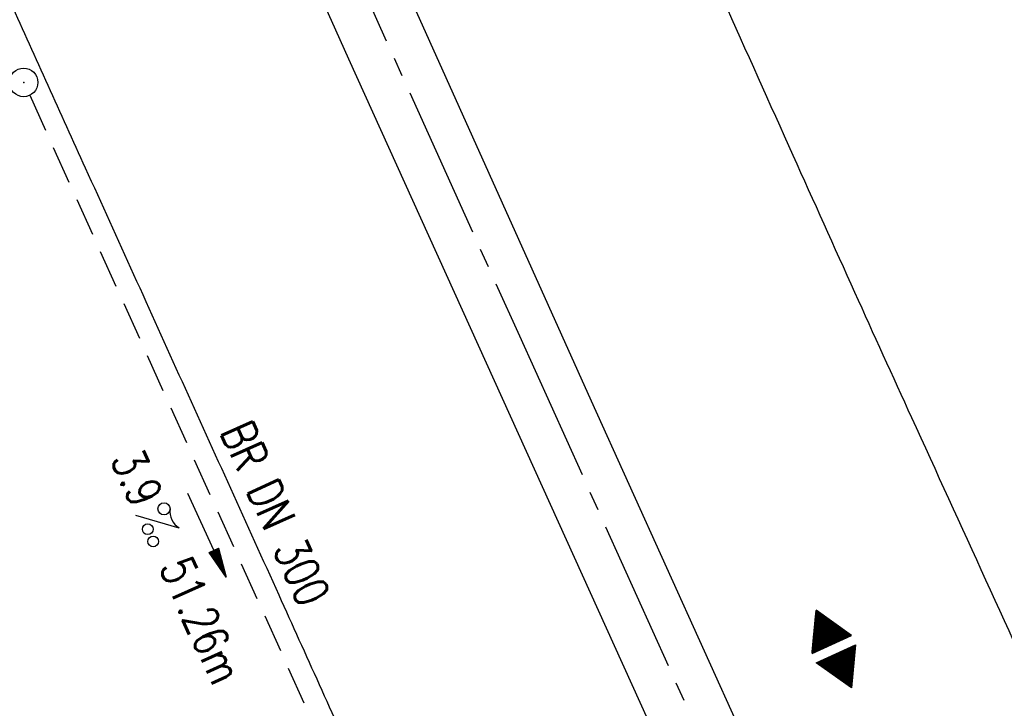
# Model space of a CAD drawing. Extents: x 450316 to 454644, y 428795 to 436505.
# Tile 238 of 256: x 450842 to 450894, y 435742 to 435778. Entities that reach past the tile are written whole.
import ezdxf
from ezdxf.enums import TextEntityAlignment as Align

# ---------------------------------------------------------------- set-up
doc = ezdxf.new("R2010")
doc.units = 0
doc.header["$LTSCALE"] = 2
doc.header["$MEASUREMENT"] = 0
for name, pattern in [('ACHSE', [5.5, 4, -0.5, 0.5, -0.5]), ('AUSGEZOGEN', [0]), ('GESTRICH-X2', [1.5, 1, -0.5])]:
    doc.linetypes.add(name, pattern=pattern)
doc.layers.get('0').update_dxf_attribs({"linetype": 'CONTINUOUS'})
for name, color, linetype in [('ACHSETOP', 1, 'ACHSE'), ('FBR', 8, 'CONTINUOUS'), ('GEF', 1, 'AUSGEZOGEN'), ('KANAL', 7, 'GESTRICH-X2'), ('PFEIL', 7, 'CONTINUOUS'), ('SCHSYMBOL', 7, 'CONTINUOUS'), ('TEXTO', 4, 'CONTINUOUS'), ('TEXTU', 4, 'CONTINUOUS')]:
    doc.layers.add(name, color=color, linetype=linetype)
doc.styles.add('ROMANS', font='romans.shx', dxfattribs={"width": 0.8})

# ---------------------------------------------------------------- blocks, each defined once
blk = doc.blocks.new('PROM')
blk.add_line((1.566, 1.817), (0.019, 0.015))
for centre, radius in [((0.317, 1.51), 0.317), ((0.943, 0.291), 0.283), ((1.645, 0.287), 0.283)]:
    blk.add_circle(centre, radius)
blk.add_arc((0.992, 2.682), 1.033, 239.1414, 303.3549)
blk = doc.blocks.new('PFEIL2')
at = {"color": 0}
for p, q in [((0.88, 0.002), (-2.401, -0.012)), ((0.881, -0.271), (0.879, 0.276)), ((0.879, 0.276), (2.429, 0.009)), ((0.911, 0.27), (0.879, 0.265)), ((0.965, 0.261), (0.879, 0.246)), ((1.019, 0.252), (0.879, 0.228)), ((1.073, 0.242), (0.879, 0.209)), ((1.127, 0.233), (0.879, 0.191)), ((1.181, 0.224), (0.879, 0.172)), ((1.235, 0.214), (0.879, 0.154)), ((1.289, 0.205), (0.879, 0.135)), ((1.343, 0.196), (0.879, 0.117)), ((1.397, 0.187), (0.879, 0.098)), ((1.451, 0.177), (0.879, 0.08)), ((1.505, 0.168), (0.879, 0.061)), ((1.559, 0.159), (0.88, 0.043)), ((1.613, 0.149), (0.88, 0.024)), ((1.668, 0.14), (0.88, 0.006)), ((1.722, 0.131), (0.88, -0.013)), ((1.776, 0.121), (0.88, -0.031)), ((1.83, 0.112), (0.88, -0.05)), ((1.884, 0.103), (0.88, -0.068)), ((1.938, 0.094), (0.88, -0.087)), ((1.992, 0.084), (0.88, -0.105)), ((2.046, 0.075), (0.88, -0.124)), ((2.1, 0.066), (0.88, -0.142)), ((2.154, 0.056), (0.88, -0.161)), ((2.208, 0.047), (0.88, -0.179)), ((2.262, 0.038), (0.881, -0.198)), ((2.316, 0.029), (0.881, -0.216)), ((2.37, 0.019), (0.881, -0.235)), ((2.424, 0.01), (0.881, -0.253)), ((2.429, 0.009), (0.881, -0.271))]:
    blk.add_line(p, q, dxfattribs=at)
blk = doc.blocks.new('GST')
at = {"color": 0}
blk.add_circle((0, 0), 0.75, dxfattribs=at)
blk.add_point((0, 0), dxfattribs=at)
blk = doc.blocks.new('17')
blk.add_lwpolyline([(-0.755, -1.218), (0.748, -1.218), (0.748, -1.801), (-0.755, -1.801)], close=True)
blk.add_blockref('GST', (0, 0))
blk = doc.blocks.new('*X34')
at = {"color": 0}
for p, q in [((377.535, 181.755), (378.074, 182.294)), ((377.547, 181.776), (378.071, 182.299)), ((377.559, 181.796), (378.067, 182.305)), ((377.571, 181.817), (378.064, 182.31)), ((377.583, 181.838), (378.061, 182.316)), ((377.595, 181.859), (378.058, 182.322)), ((377.607, 181.88), (378.054, 182.327)), ((377.619, 181.901), (378.051, 182.333)), ((377.631, 181.922), (378.048, 182.338)), ((377.644, 181.943), (378.045, 182.344)), ((377.656, 181.964), (378.041, 182.35)), ((377.668, 181.985), (378.038, 182.355)), ((377.68, 182.006), (378.035, 182.361)), ((377.692, 182.027), (378.032, 182.366)), ((377.704, 182.047), (378.028, 182.372)), ((377.716, 182.068), (378.025, 182.378)), ((377.728, 182.089), (378.022, 182.383)), ((377.74, 182.11), (378.019, 182.389)), ((377.752, 182.131), (378.016, 182.394)), ((377.764, 182.152), (378.012, 182.4)), ((377.776, 182.173), (378.009, 182.406)), ((377.788, 182.194), (378.006, 182.411)), ((377.8, 182.215), (378.003, 182.417)), ((377.813, 182.236), (377.999, 182.422)), ((377.825, 182.257), (377.996, 182.428)), ((377.837, 182.277), (377.993, 182.434)), ((377.849, 182.298), (377.99, 182.439)), ((377.861, 182.319), (377.986, 182.445)), ((377.873, 182.34), (377.983, 182.45)), ((377.885, 182.361), (377.98, 182.456)), ((377.897, 182.382), (377.977, 182.462)), ((377.909, 182.403), (377.973, 182.467)), ((377.921, 182.424), (377.97, 182.473)), ((377.933, 182.445), (377.967, 182.478)), ((377.945, 182.466), (377.964, 182.484)), ((377.107, 180.991), (378.197, 182.081)), ((377.112, 181.023), (378.187, 182.097)), ((377.116, 180.991), (378.2, 182.075)), ((377.124, 181.044), (378.184, 182.103)), ((377.125, 180.991), (378.203, 182.069)), ((377.133, 180.991), (378.206, 182.064)), ((377.136, 181.065), (378.181, 182.109)), ((377.142, 180.991), (378.21, 182.058)), ((377.148, 181.085), (378.177, 182.114)), ((377.151, 180.991), (378.213, 182.053)), ((377.16, 180.991), (378.216, 182.047)), ((377.161, 181.106), (378.174, 182.12)), ((377.169, 180.991), (378.219, 182.041)), ((377.173, 181.127), (378.171, 182.125)), ((377.178, 180.991), (378.223, 182.036)), ((377.185, 181.148), (378.168, 182.131)), ((377.186, 180.991), (378.226, 182.03)), ((377.195, 180.991), (378.229, 182.025)), ((377.197, 181.169), (378.164, 182.137)), ((377.204, 180.991), (378.232, 182.019)), ((377.209, 181.19), (378.161, 182.142)), ((377.213, 180.991), (378.236, 182.013)), ((377.221, 181.211), (378.158, 182.148)), ((377.222, 180.991), (378.239, 182.008)), ((377.231, 180.991), (378.242, 182.002)), ((377.233, 181.232), (378.155, 182.153)), ((377.239, 180.991), (378.245, 181.997)), ((377.245, 181.253), (378.151, 182.159)), ((377.248, 180.991), (378.248, 181.991)), ((377.257, 181.274), (378.148, 182.165)), ((377.257, 180.991), (378.252, 181.985)), ((377.266, 180.991), (378.255, 181.98)), ((377.269, 181.295), (378.145, 182.17)), ((377.275, 180.991), (378.258, 181.974)), ((377.281, 181.316), (378.142, 182.176)), ((377.284, 180.991), (378.261, 181.969)), ((377.292, 180.991), (378.265, 181.963)), ((377.293, 181.336), (378.138, 182.181)), ((377.301, 180.991), (378.268, 181.957)), ((377.305, 181.357), (378.135, 182.187)), ((377.31, 180.991), (378.271, 181.952)), ((377.318, 181.378), (378.132, 182.193)), ((377.319, 180.991), (378.274, 181.946)), ((377.328, 180.991), (378.278, 181.941)), ((377.33, 181.399), (378.129, 182.198)), ((377.337, 180.991), (378.281, 181.935)), ((377.342, 181.42), (378.126, 182.204)), ((377.346, 180.991), (378.284, 181.929)), ((377.354, 181.441), (378.122, 182.209)), ((377.354, 180.991), (378.287, 181.924)), ((377.363, 180.991), (378.291, 181.918)), ((377.366, 181.462), (378.119, 182.215)), ((377.372, 180.991), (378.294, 181.913)), ((377.378, 181.483), (378.116, 182.221)), ((377.381, 180.991), (378.297, 181.907)), ((377.39, 181.504), (378.113, 182.226)), ((377.39, 180.991), (378.3, 181.901)), ((377.399, 180.991), (378.303, 181.896)), ((377.402, 181.525), (378.109, 182.232)), ((377.414, 181.546), (378.106, 182.238)), ((377.426, 181.566), (378.103, 182.243)), ((377.438, 181.587), (378.1, 182.249)), ((377.45, 181.608), (378.096, 182.254)), ((377.462, 181.629), (378.093, 182.26)), ((377.474, 181.65), (378.09, 182.266)), ((377.487, 181.671), (378.087, 182.271)), ((377.499, 181.692), (378.083, 182.277)), ((377.511, 181.713), (378.08, 182.282)), ((377.523, 181.734), (378.077, 182.288)), ((377.407, 180.991), (378.307, 181.89)), ((377.416, 180.991), (378.31, 181.884)), ((377.425, 180.991), (378.313, 181.879)), ((377.434, 180.991), (378.316, 181.873)), ((377.443, 180.991), (378.32, 181.868)), ((377.452, 180.991), (378.323, 181.862)), ((377.46, 180.991), (378.326, 181.856)), ((377.469, 180.991), (378.329, 181.851)), ((377.478, 180.991), (378.333, 181.845)), ((377.487, 180.991), (378.336, 181.84)), ((377.496, 180.991), (378.339, 181.834)), ((377.505, 180.991), (378.342, 181.828)), ((377.513, 180.991), (378.346, 181.823)), ((377.522, 180.991), (378.349, 181.817)), ((377.531, 180.991), (378.352, 181.812)), ((377.54, 180.991), (378.355, 181.806)), ((377.549, 180.991), (378.358, 181.8)), ((377.558, 180.991), (378.362, 181.795)), ((377.566, 180.991), (378.365, 181.789)), ((377.575, 180.991), (378.368, 181.784)), ((377.584, 180.991), (378.371, 181.778)), ((377.593, 180.991), (378.375, 181.772)), ((377.602, 180.991), (378.378, 181.767)), ((377.611, 180.991), (378.381, 181.761)), ((377.62, 180.991), (378.384, 181.756)), ((377.628, 180.991), (378.388, 181.75)), ((377.637, 180.991), (378.391, 181.744)), ((377.646, 180.991), (378.394, 181.739)), ((377.655, 180.991), (378.397, 181.733)), ((377.664, 180.991), (378.401, 181.728)), ((377.673, 180.991), (378.404, 181.722)), ((377.681, 180.991), (378.407, 181.716)), ((377.69, 180.991), (378.41, 181.711)), ((377.699, 180.991), (378.413, 181.705)), ((377.708, 180.991), (378.417, 181.7)), ((377.717, 180.991), (378.42, 181.694)), ((377.726, 180.991), (378.423, 181.688)), ((377.734, 180.991), (378.426, 181.683)), ((377.743, 180.991), (378.43, 181.677)), ((377.752, 180.991), (378.433, 181.672)), ((377.761, 180.991), (378.436, 181.666)), ((377.77, 180.991), (378.439, 181.66)), ((377.779, 180.991), (378.443, 181.655)), ((377.787, 180.991), (378.446, 181.649)), ((377.796, 180.991), (378.449, 181.644)), ((377.805, 180.991), (378.452, 181.638)), ((377.814, 180.991), (378.456, 181.632)), ((377.823, 180.991), (378.459, 181.627)), ((377.832, 180.991), (378.462, 181.621)), ((377.84, 180.991), (378.465, 181.616)), ((377.849, 180.991), (378.468, 181.61)), ((377.858, 180.991), (378.472, 181.604)), ((377.867, 180.991), (378.475, 181.599)), ((377.876, 180.991), (378.478, 181.593)), ((377.885, 180.991), (378.481, 181.588)), ((377.894, 180.991), (378.485, 181.582)), ((377.902, 180.991), (378.488, 181.576)), ((377.911, 180.991), (378.491, 181.571)), ((377.92, 180.991), (378.494, 181.565)), ((377.929, 180.991), (378.498, 181.559)), ((377.938, 180.991), (378.501, 181.554)), ((377.947, 180.991), (378.504, 181.548)), ((377.955, 180.991), (378.507, 181.543)), ((377.964, 180.991), (378.511, 181.537)), ((377.973, 180.991), (378.514, 181.531)), ((377.982, 180.991), (378.517, 181.526)), ((377.991, 180.991), (378.52, 181.52)), ((378, 180.991), (378.523, 181.515)), ((378.008, 180.991), (378.527, 181.509)), ((378.017, 180.991), (378.53, 181.503)), ((378.026, 180.991), (378.533, 181.498)), ((378.035, 180.991), (378.536, 181.492)), ((378.044, 180.991), (378.54, 181.487)), ((378.053, 180.991), (378.543, 181.481)), ((378.061, 180.991), (378.546, 181.475)), ((378.07, 180.991), (378.549, 181.47)), ((378.079, 180.991), (378.553, 181.464)), ((378.088, 180.991), (378.556, 181.459)), ((378.097, 180.991), (378.559, 181.453)), ((378.106, 180.991), (378.562, 181.447)), ((378.114, 180.991), (378.565, 181.442)), ((378.123, 180.991), (378.569, 181.436)), ((378.132, 180.991), (378.572, 181.431)), ((378.141, 180.991), (378.575, 181.425)), ((378.15, 180.991), (378.578, 181.419)), ((378.159, 180.991), (378.582, 181.414)), ((378.168, 180.991), (378.585, 181.408)), ((378.176, 180.991), (378.588, 181.403)), ((378.185, 180.991), (378.591, 181.397)), ((378.194, 180.991), (378.595, 181.391)), ((378.203, 180.991), (378.598, 181.386)), ((378.212, 180.991), (378.601, 181.38)), ((378.221, 180.991), (378.604, 181.375)), ((378.229, 180.991), (378.608, 181.369)), ((378.238, 180.991), (378.611, 181.363)), ((378.247, 180.991), (378.614, 181.358)), ((378.256, 180.991), (378.617, 181.352)), ((378.265, 180.991), (378.62, 181.347)), ((378.274, 180.991), (378.624, 181.341)), ((378.282, 180.991), (378.627, 181.335)), ((378.291, 180.991), (378.63, 181.33)), ((378.3, 180.991), (378.633, 181.324)), ((378.309, 180.991), (378.637, 181.319)), ((378.318, 180.991), (378.64, 181.313)), ((378.327, 180.991), (378.643, 181.307)), ((378.335, 180.991), (378.646, 181.302)), ((378.344, 180.991), (378.65, 181.296)), ((378.353, 180.991), (378.653, 181.291)), ((378.362, 180.991), (378.656, 181.285)), ((378.371, 180.991), (378.659, 181.279)), ((378.38, 180.991), (378.663, 181.274)), ((378.388, 180.991), (378.666, 181.268)), ((378.397, 180.991), (378.669, 181.262)), ((378.406, 180.991), (378.672, 181.257)), ((378.415, 180.991), (378.675, 181.251)), ((378.424, 180.991), (378.679, 181.246)), ((378.433, 180.991), (378.682, 181.24)), ((378.442, 180.991), (378.685, 181.234)), ((378.45, 180.991), (378.688, 181.229)), ((378.459, 180.991), (378.692, 181.223)), ((378.468, 180.991), (378.695, 181.218)), ((378.477, 180.991), (378.698, 181.212)), ((378.486, 180.991), (378.701, 181.206)), ((378.495, 180.991), (378.705, 181.201)), ((378.503, 180.991), (378.708, 181.195)), ((378.512, 180.991), (378.711, 181.19)), ((378.521, 180.991), (378.714, 181.184)), ((378.53, 180.991), (378.718, 181.178)), ((378.539, 180.991), (378.721, 181.173)), ((378.548, 180.991), (378.724, 181.167)), ((378.556, 180.991), (378.727, 181.162)), ((378.565, 180.991), (378.73, 181.156)), ((378.574, 180.991), (378.734, 181.15)), ((378.583, 180.991), (378.737, 181.145)), ((378.592, 180.991), (378.74, 181.139)), ((378.601, 180.991), (378.743, 181.134)), ((378.609, 180.991), (378.747, 181.128)), ((378.618, 180.991), (378.75, 181.122)), ((378.627, 180.991), (378.753, 181.117)), ((378.636, 180.991), (378.756, 181.111)), ((378.645, 180.991), (378.76, 181.106)), ((378.654, 180.991), (378.763, 181.1)), ((378.662, 180.991), (378.766, 181.094)), ((378.671, 180.991), (378.769, 181.089)), ((378.68, 180.991), (378.773, 181.083)), ((378.689, 180.991), (378.776, 181.078)), ((378.698, 180.991), (378.779, 181.072)), ((378.707, 180.991), (378.782, 181.066)), ((378.716, 180.991), (378.785, 181.061)), ((378.724, 180.991), (378.789, 181.055)), ((378.733, 180.991), (378.792, 181.05)), ((378.742, 180.991), (378.795, 181.044)), ((378.751, 180.991), (378.798, 181.038)), ((378.76, 180.991), (378.802, 181.033)), ((378.769, 180.991), (378.805, 181.027)), ((378.777, 180.991), (378.808, 181.022)), ((378.786, 180.991), (378.811, 181.016)), ((378.795, 180.991), (378.815, 181.01)), ((378.804, 180.991), (378.818, 181.005)), ((378.813, 180.991), (378.821, 180.999)), ((377.099, 180.568), (377.108, 180.577)), ((377.102, 180.562), (377.117, 180.577)), ((377.106, 180.556), (377.126, 180.577)), ((377.109, 180.551), (377.135, 180.577)), ((377.112, 180.545), (377.144, 180.577)), ((377.115, 180.54), (377.153, 180.577)), ((377.119, 180.534), (377.161, 180.577)), ((377.122, 180.528), (377.17, 180.577)), ((377.125, 180.523), (377.179, 180.577)), ((377.128, 180.517), (377.188, 180.577)), ((377.131, 180.512), (377.197, 180.577)), ((377.135, 180.506), (377.206, 180.577)), ((377.138, 180.5), (377.214, 180.577)), ((377.141, 180.495), (377.223, 180.577)), ((377.144, 180.489), (377.232, 180.577)), ((377.148, 180.484), (377.241, 180.577)), ((377.151, 180.478), (377.25, 180.577)), ((377.154, 180.472), (377.259, 180.577)), ((377.157, 180.467), (377.267, 180.577)), ((377.161, 180.461), (377.276, 180.577)), ((377.164, 180.456), (377.285, 180.577)), ((377.167, 180.45), (377.294, 180.577)), ((377.17, 180.444), (377.303, 180.577)), ((377.174, 180.439), (377.312, 180.577)), ((377.177, 180.433), (377.32, 180.577)), ((377.18, 180.428), (377.329, 180.577)), ((377.183, 180.422), (377.338, 180.577)), ((377.186, 180.416), (377.347, 180.577)), ((377.19, 180.411), (377.356, 180.577)), ((377.193, 180.405), (377.365, 180.577)), ((377.196, 180.4), (377.373, 180.577)), ((377.199, 180.394), (377.382, 180.577)), ((377.203, 180.388), (377.391, 180.577)), ((377.206, 180.383), (377.4, 180.577)), ((377.209, 180.377), (377.409, 180.577)), ((377.212, 180.372), (377.418, 180.577)), ((377.216, 180.366), (377.427, 180.577)), ((377.219, 180.36), (377.435, 180.577)), ((377.222, 180.355), (377.444, 180.577)), ((377.225, 180.349), (377.453, 180.577)), ((377.229, 180.344), (377.462, 180.577)), ((377.232, 180.338), (377.471, 180.577)), ((377.235, 180.332), (377.48, 180.577)), ((377.238, 180.327), (377.488, 180.577)), ((377.241, 180.321), (377.497, 180.577)), ((377.245, 180.315), (377.506, 180.577)), ((377.248, 180.31), (377.515, 180.577)), ((377.251, 180.304), (377.524, 180.577)), ((377.254, 180.299), (377.533, 180.577)), ((377.258, 180.293), (377.541, 180.577)), ((377.261, 180.287), (377.55, 180.577)), ((377.264, 180.282), (377.559, 180.577)), ((377.267, 180.276), (377.568, 180.577)), ((377.271, 180.271), (377.577, 180.577)), ((377.274, 180.265), (377.586, 180.577)), ((377.277, 180.259), (377.594, 180.577)), ((377.28, 180.254), (377.603, 180.577)), ((377.284, 180.248), (377.612, 180.577)), ((377.287, 180.243), (377.621, 180.577)), ((377.29, 180.237), (377.63, 180.577)), ((377.293, 180.231), (377.639, 180.577)), ((377.296, 180.226), (377.647, 180.577)), ((377.3, 180.22), (377.656, 180.577)), ((377.303, 180.215), (377.665, 180.577)), ((377.306, 180.209), (377.674, 180.577)), ((377.309, 180.203), (377.683, 180.577)), ((377.313, 180.198), (377.692, 180.577)), ((377.316, 180.192), (377.701, 180.577)), ((377.319, 180.187), (377.709, 180.577)), ((377.322, 180.181), (377.718, 180.577)), ((377.326, 180.175), (377.727, 180.577)), ((377.329, 180.17), (377.736, 180.577)), ((377.332, 180.164), (377.745, 180.577)), ((377.335, 180.159), (377.754, 180.577)), ((377.339, 180.153), (377.762, 180.577)), ((377.342, 180.147), (377.771, 180.577)), ((377.345, 180.142), (377.78, 180.577)), ((377.348, 180.136), (377.789, 180.577)), ((377.351, 180.131), (377.798, 180.577)), ((377.355, 180.125), (377.807, 180.577)), ((377.358, 180.119), (377.815, 180.577)), ((377.361, 180.114), (377.824, 180.577)), ((377.364, 180.108), (377.833, 180.577)), ((377.368, 180.103), (377.842, 180.577)), ((377.371, 180.097), (377.851, 180.577)), ((377.374, 180.091), (377.86, 180.577)), ((377.377, 180.086), (377.868, 180.577)), ((377.381, 180.08), (377.877, 180.577)), ((377.384, 180.075), (377.886, 180.577)), ((377.387, 180.069), (377.895, 180.577)), ((377.39, 180.063), (377.904, 180.577)), ((377.394, 180.058), (377.913, 180.577)), ((377.397, 180.052), (377.921, 180.577)), ((377.4, 180.047), (377.93, 180.577)), ((377.403, 180.041), (377.939, 180.577)), ((377.406, 180.035), (377.948, 180.577)), ((377.41, 180.03), (377.957, 180.577)), ((377.413, 180.024), (377.966, 180.577)), ((377.416, 180.018), (377.975, 180.577)), ((377.419, 180.013), (377.983, 180.577)), ((377.423, 180.007), (377.992, 180.577)), ((377.426, 180.002), (378.001, 180.577)), ((377.429, 179.996), (378.01, 180.577)), ((377.432, 179.99), (378.019, 180.577)), ((377.436, 179.985), (378.028, 180.577)), ((377.439, 179.979), (378.036, 180.577)), ((377.442, 179.974), (378.045, 180.577)), ((377.445, 179.968), (378.054, 180.577)), ((377.449, 179.962), (378.063, 180.577)), ((377.452, 179.957), (378.072, 180.577)), ((377.455, 179.951), (378.081, 180.577)), ((377.458, 179.946), (378.089, 180.577)), ((377.461, 179.94), (378.098, 180.577)), ((377.465, 179.934), (378.107, 180.577)), ((377.468, 179.929), (378.116, 180.577)), ((377.471, 179.923), (378.125, 180.577)), ((377.474, 179.918), (378.134, 180.577)), ((377.478, 179.912), (378.142, 180.577)), ((377.481, 179.906), (378.151, 180.577)), ((377.484, 179.901), (378.16, 180.577)), ((377.487, 179.895), (378.169, 180.577)), ((377.491, 179.89), (378.178, 180.577)), ((377.494, 179.884), (378.187, 180.577)), ((377.497, 179.878), (378.196, 180.577)), ((377.5, 179.873), (378.204, 180.577)), ((377.504, 179.867), (378.213, 180.577)), ((377.507, 179.862), (378.222, 180.577)), ((377.51, 179.856), (378.231, 180.577)), ((377.513, 179.85), (378.24, 180.577)), ((377.516, 179.845), (378.249, 180.577)), ((377.52, 179.839), (378.257, 180.577)), ((377.523, 179.834), (378.266, 180.577)), ((377.526, 179.828), (378.275, 180.577)), ((377.529, 179.822), (378.284, 180.577)), ((377.533, 179.817), (378.293, 180.577)), ((377.536, 179.811), (378.302, 180.577)), ((377.539, 179.806), (378.31, 180.577)), ((377.542, 179.8), (378.319, 180.577)), ((377.546, 179.794), (378.328, 180.577)), ((377.549, 179.789), (378.337, 180.577)), ((377.552, 179.783), (378.346, 180.577)), ((377.555, 179.778), (378.355, 180.577)), ((377.559, 179.772), (378.363, 180.577)), ((377.562, 179.766), (378.372, 180.577)), ((377.565, 179.761), (378.381, 180.577)), ((377.568, 179.755), (378.39, 180.577)), ((377.571, 179.75), (378.399, 180.577)), ((377.575, 179.744), (378.408, 180.577)), ((377.578, 179.738), (378.416, 180.577)), ((377.581, 179.733), (378.425, 180.577)), ((377.584, 179.727), (378.434, 180.577)), ((377.588, 179.722), (378.443, 180.577)), ((377.591, 179.716), (378.452, 180.577)), ((377.594, 179.71), (378.461, 180.577)), ((377.597, 179.705), (378.47, 180.577)), ((377.601, 179.699), (378.478, 180.577)), ((377.604, 179.693), (378.487, 180.577)), ((377.607, 179.688), (378.496, 180.577)), ((377.61, 179.682), (378.505, 180.577)), ((377.614, 179.677), (378.514, 180.577)), ((377.617, 179.671), (378.523, 180.577)), ((377.62, 179.665), (378.531, 180.577)), ((377.623, 179.66), (378.54, 180.577)), ((377.626, 179.654), (378.549, 180.577)), ((377.63, 179.649), (378.558, 180.577)), ((377.633, 179.643), (378.567, 180.577)), ((377.636, 179.637), (378.576, 180.577)), ((377.639, 179.632), (378.584, 180.577)), ((377.643, 179.626), (378.593, 180.577)), ((377.646, 179.621), (378.602, 180.577)), ((377.649, 179.615), (378.611, 180.577)), ((377.652, 179.609), (378.62, 180.577)), ((377.656, 179.604), (378.629, 180.577)), ((377.659, 179.598), (378.637, 180.577)), ((377.662, 179.593), (378.646, 180.577)), ((377.665, 179.587), (378.655, 180.577)), ((377.669, 179.581), (378.664, 180.577)), ((377.672, 179.576), (378.673, 180.577)), ((377.675, 179.57), (378.682, 180.577)), ((377.678, 179.565), (378.69, 180.577)), ((377.681, 179.559), (378.699, 180.577)), ((377.685, 179.553), (378.708, 180.577)), ((377.688, 179.548), (378.717, 180.577)), ((377.691, 179.542), (378.726, 180.577)), ((377.694, 179.537), (378.735, 180.577)), ((377.698, 179.531), (378.744, 180.577)), ((377.701, 179.525), (378.752, 180.577)), ((377.704, 179.52), (378.761, 180.577)), ((377.707, 179.514), (378.77, 180.577)), ((377.711, 179.509), (378.779, 180.577)), ((377.714, 179.503), (378.788, 180.577)), ((377.717, 179.497), (378.797, 180.577)), ((377.72, 179.492), (378.805, 180.577)), ((377.724, 179.486), (378.814, 180.577)), ((377.733, 179.469), (378.806, 180.542)), ((377.736, 179.464), (378.794, 180.521)), ((377.74, 179.458), (378.781, 180.5)), ((377.743, 179.453), (378.769, 180.479)), ((377.746, 179.447), (378.757, 180.458)), ((377.749, 179.441), (378.745, 180.437)), ((377.753, 179.436), (378.733, 180.416)), ((377.756, 179.43), (378.721, 180.395)), ((377.759, 179.425), (378.709, 180.374)), ((377.762, 179.419), (378.697, 180.353)), ((377.766, 179.413), (378.685, 180.333)), ((377.769, 179.408), (378.673, 180.312)), ((377.772, 179.402), (378.661, 180.291)), ((377.775, 179.396), (378.649, 180.27)), ((377.779, 179.391), (378.637, 180.249)), ((377.782, 179.385), (378.624, 180.228)), ((377.785, 179.38), (378.612, 180.207)), ((377.788, 179.374), (378.6, 180.186)), ((377.791, 179.368), (378.588, 180.165)), ((377.795, 179.363), (378.576, 180.144)), ((377.798, 179.357), (378.564, 180.123)), ((377.801, 179.352), (378.552, 180.103)), ((377.804, 179.346), (378.54, 180.082)), ((377.808, 179.34), (378.528, 180.061)), ((377.811, 179.335), (378.516, 180.04)), ((377.814, 179.329), (378.504, 180.019)), ((377.817, 179.324), (378.492, 179.998)), ((377.821, 179.318), (378.48, 179.977)), ((377.824, 179.312), (378.468, 179.956)), ((377.827, 179.307), (378.455, 179.935)), ((377.83, 179.301), (378.443, 179.914)), ((377.834, 179.296), (378.431, 179.893)), ((377.837, 179.29), (378.419, 179.872)), ((377.84, 179.284), (378.407, 179.852)), ((377.843, 179.279), (378.395, 179.831)), ((377.846, 179.273), (378.383, 179.81)), ((377.85, 179.268), (378.371, 179.789)), ((377.853, 179.262), (378.359, 179.768)), ((377.856, 179.256), (378.347, 179.747)), ((377.859, 179.251), (378.335, 179.726)), ((377.863, 179.245), (378.323, 179.705)), ((377.866, 179.24), (378.311, 179.684)), ((377.869, 179.234), (378.298, 179.663)), ((377.872, 179.228), (378.286, 179.642)), ((377.876, 179.223), (378.274, 179.622)), ((377.879, 179.217), (378.262, 179.601)), ((377.882, 179.212), (378.25, 179.58)), ((377.885, 179.206), (378.238, 179.559)), ((377.889, 179.2), (378.226, 179.538)), ((377.892, 179.195), (378.214, 179.517)), ((377.895, 179.189), (378.202, 179.496)), ((377.898, 179.184), (378.19, 179.475)), ((377.901, 179.178), (378.178, 179.454)), ((377.905, 179.172), (378.166, 179.433)), ((377.908, 179.167), (378.154, 179.412)), ((377.911, 179.161), (378.142, 179.391)), ((377.914, 179.156), (378.129, 179.371)), ((377.918, 179.15), (378.117, 179.35)), ((377.921, 179.144), (378.105, 179.329)), ((377.924, 179.139), (378.093, 179.308)), ((377.927, 179.133), (378.081, 179.287)), ((377.931, 179.128), (378.069, 179.266)), ((377.934, 179.122), (378.057, 179.245)), ((377.937, 179.116), (378.045, 179.224)), ((377.94, 179.111), (378.033, 179.203)), ((377.944, 179.105), (378.021, 179.182)), ((377.947, 179.1), (378.009, 179.161)), ((377.95, 179.094), (377.997, 179.141)), ((377.953, 179.088), (377.985, 179.12)), ((377.956, 179.083), (377.972, 179.099))]:
    blk.add_line(p, q, dxfattribs=at)
blk = doc.blocks.new('HOCHP')
for points in [[(-0.012, 2.235), (-1.148, 0.268), (1.124, 0.268)], [(-0.012, -2.242), (-1.148, -0.275), (1.124, -0.275)]]:
    blk.add_lwpolyline(points, close=True)
at = {"xscale": 1.311372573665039, "yscale": 1.311372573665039, "zscale": 1.311372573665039}
blk.add_blockref('*X34', (-495.658, -237.078), dxfattribs=at)

msp = doc.modelspace()

# ---------------------------------------------------------------- linework, layer by layer
at = {"layer": 'ACHSETOP'}
msp.add_lwpolyline([(450710.499, 436073.772), (450723.765, 436052.583), (450736.674, 436031.174), (450749.223, 436009.552), (450761.409, 435987.724), (450773.228, 435965.694), (450784.677, 435943.47), (450795.752, 435921.057), (450806.45, 435898.462), (450812.567, 435885.088), (450816.802, 435875.706), (450827.087, 435852.92), (450837.372, 435830.134), (450847.658, 435807.348), (450857.943, 435784.562), (450868.228, 435761.775), (450878.514, 435738.989), (450888.799, 435716.203), (450899.085, 435693.417), (450909.37, 435670.631), (450919.655, 435647.844), (450929.941, 435625.058), (450940.226, 435602.272)], dxfattribs=at)
at = {"layer": 'FBR', "flags": 128}
for points in [[(450921.437, 435685.608, 0.000354), (450927.658, 435671.713, 0.000659), (450931.016, 435664.254, 0), (450939.285, 435645.95, 0.000057), (450939.321, 435645.87, 0.000131), (450945.203, 435632.867, -0.000196), (450949.136, 435624.169, -0.000729), (450953.945, 435613.481, 0.000628)], [(451603.01, 434662.96, 0.000001), (451617.472, 434646.366, 0.000004)]]:
    msp.add_lwpolyline(points, format="xyb", dxfattribs=at)
at = {"layer": 'FBR'}
for points in [[(450868.156, 435803.373, -0.00001), (450875.219, 435787.685, -0.000286), (450882.603, 435771.259, 0.000653), (450885.844, 435764.063, 0.001101), (450888.835, 435757.485, -0.000424), (450896.613, 435740.437, -0.000052), (450896.691, 435740.265, -0.000001), (450904.615, 435722.85, -0.000722), (450907.18, 435717.19, -0.000356), (450912.353, 435705.712)], [(450881.245, 435691.402, 0.000146), (450876.308, 435702.345, 0.000339), (450874.182, 435707.046, 0.000013), (450865.317, 435726.61, -0.000198), (450864.744, 435727.875, -0.000527), (450859.846, 435738.737, 0.000609), (450855.6, 435748.148, 0.000267), (450850.517, 435759.363, -0.000195), (450845.433, 435770.579, -0.000061), (450841.506, 435779.255, -0.000037), (450835.009, 435793.616, -0.000245), (450830.954, 435802.592, -0.000159), (450824.734, 435816.392, -0.002004), (450818.957, 435829.358, 0.002453), (450814.228, 435839.946, 0.000195), (450812.36, 435844.07, 0.000026), (450807.529, 435854.723, 0.000117)]]:
    msp.add_lwpolyline(points, format="xyb", dxfattribs=at)
for points in [[(450901.99, 435692.028), (450900.083, 435696.209), (450893.789, 435710.198), (450872.012, 435758.336), (450858.139, 435789.207), (450850.437, 435806.345), (450817.042, 435880.237), (450807.284, 435901.484), (450800.482, 435916.017), (450787.957, 435941.561), (450779.192, 435958.751), (450768.109, 435979.686), (450755.378, 436002.814), (450742.489, 436025.292), (450728.817, 436048.27), (450715.509, 436069.71)], [(450713.388, 436065.184), (450725.751, 436045.186), (450738.198, 436024.285), (450751.27, 436001.519), (450762.675, 435980.861), (450773.928, 435959.552), (450786.256, 435935.428), (450796.757, 435913.933), (450807.808, 435890.302), (450818.602, 435866.647), (450829.113, 435843.284), (450838.623, 435821.96), (450849.413, 435798.242), (450859.251, 435776.325), (450878.336, 435734.192), (450888.28, 435712.193), (450896.074, 435694.798), (450898.11, 435690.288)]]:
    msp.add_lwpolyline(points, dxfattribs=at)
at = {"layer": 'KANAL'}
msp.add_line((450842.5, 435774.406), (450862.969, 435729.063), dxfattribs=at)

# ---------------------------------------------------------------- block references
at = {"layer": 'GEF', "rotation": 24.52561377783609}
msp.add_blockref('HOCHP', (450884.762, 435745.331), dxfattribs=at)
at = {"layer": 'PFEIL', "rotation": 294.2898000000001}
msp.add_blockref('PFEIL2', (450851.809, 435751.313), dxfattribs=at)
at = {"layer": 'SCHSYMBOL', "rotation": 294.2937}
msp.add_blockref('17', (450842.178, 435775.083), dxfattribs=at)
at = {"layer": 'TEXTU', "rotation": 294.2898000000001}
msp.add_blockref('PROM', (450848.046, 435752.357), dxfattribs=at)

# ---------------------------------------------------------------- texts
at = {"layer": 'TEXTO', "style": 'ROMANS', "width": 0.75}
msp.add_text('BR DN 300', height=1.8, rotation=294.2898, dxfattribs=at).set_placement((450854.584, 435752.083), align=Align.CENTER)
at = {"layer": 'TEXTU', "style": 'ROMANS', "width": 0.75}
for s, p in [('3.9', (450846.719, 435755.281)), ('51.26m', (450849.281, 435749.625))]:
    msp.add_text(s, height=1.8, rotation=294.2898, dxfattribs=at).set_placement(p)

doc.saveas('drawing.dxf')
